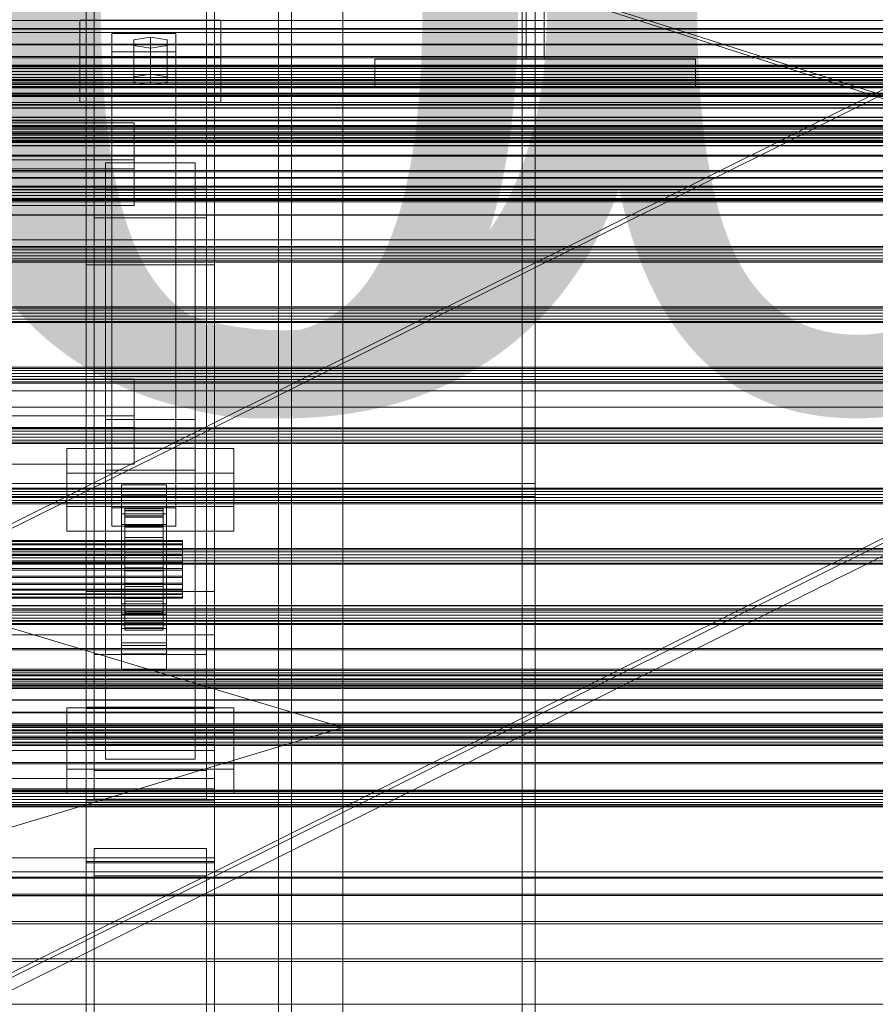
# Model space of a CAD drawing. Header units: millimetres. Extents: x -4395 to 65662, y -65530 to 6847.
# Tile 216 of 256: x 389 to 656, y -35386 to -35079. Entities that reach past the tile are written whole.
import ezdxf

# ---------------------------------------------------------------- set-up
doc = ezdxf.new("R2010")
doc.units = ezdxf.units.MM
for name, color, linetype, lineweight in [('COTAS_O', 1, 'Continuous', 0), ('frontal_BANDEJA_TOLVA_RECEPCION_C03', 7, 'Continuous', 0), ('frontal_briquetadora', 7, 'Continuous', 0), ('frontal_C01', 7, 'Continuous', 0), ('frontal_C02', 7, 'Continuous', 0), ('frontal_C03', 7, 'Continuous', 0), ('frontal_mezcladora', 7, 'Continuous', 0), ('frontal_secador', 7, 'Continuous', 0)]:
    doc.layers.add(name, color=color, linetype=linetype, lineweight=lineweight)
doc.dimstyles.new('R19_100', dxfattribs={"dimtxt": 250, "dimasz": 150, "dimexe": 150, "dimexo": 80, "dimgap": 100, "dimtad": 1, "dimtih": 1, "dimtoh": 1, "dimdsep": 46, "dimcen": 0.09, "dimadec": 0, "dimazin": 0, "dimtfac": 1, "dimtdec": 4, "dimtofl": 0, "dimtmove": 0, "dimatfit": 3, "dimfxl": 1, "dimtolj": 1, "dimtzin": 0, "dimarcsym": 0})

# ---------------------------------------------------------------- blocks, each defined once
blk = doc.blocks.new('DIM_R33_49')
at = {"layer": 'COTAS_O'}
for p, q in [((-1480, -35300), (-1330, -35255)), ((490, -35300), (340, -35255)), ((-1480, -36000), (-1480, -35300)), ((-1480, -35300), (490, -35300)), ((-1480, -35300), (-1330, -35345)), ((490, -35300), (340, -35345)), ((490, -36000), (490, -35300))]:
    blk.add_line(p, q, dxfattribs=at)
blk.add_text('1970 O', height=250, dxfattribs=at).set_placement((-495, -35200))
blk = doc.blocks.new('DIM_R33_51')
at = {"layer": 'COTAS_O'}
for p, q in [((-1400, -35300), (-1250, -35255)), ((1400, -35300), (1250, -35255)), ((-1400, -36000), (-1400, -35300)), ((-1400, -35300), (1400, -35300)), ((-1400, -35300), (-1250, -35345)), ((1400, -35300), (1250, -35345)), ((1400, -36000), (1400, -35300))]:
    blk.add_line(p, q, dxfattribs=at)
blk.add_text('2800 O', height=250, dxfattribs=at).set_placement((0, -35200))

msp = doc.modelspace()

# ---------------------------------------------------------------- linework, layer by layer
at = {"layer": 'frontal_BANDEJA_TOLVA_RECEPCION_C03'}
for p, q in [((1270, -35299.469), (370, -35011.469)), ((373, -35011.469), (1273, -35299.469))]:
    msp.add_line(p, q, dxfattribs=at)
at = {"layer": 'frontal_briquetadora'}
for q in [(490, -34940), (490, -34950)]:
    msp.add_line((490, -35980), q, dxfattribs=at)
at = {"layer": 'frontal_C01'}
for p, q in [((470, -35988), (470, -34522.24)), ((474, -35988), (474, -34522.24)), ((546, -34522.24), (546, -35988)), ((550, -35988), (550, -34522.24)), ((410, -35257.491), (410, -34918.787)), ((450, -34918.787), (450, -35257.491)), ((410, -35305.458), (410, -34966.754)), ((450, -35305.458), (450, -34966.754)), ((410, -35322.784), (410, -34984.079)), ((450, -34984.079), (450, -35322.784)), ((412.5, -35277.241), (412.5, -34999.032)), ((447.5, -34999.032), (447.5, -35277.241)), ((412.5, -35285.709), (412.5, -35007.5)), ((447.5, -35285.709), (447.5, -35007.5)), ((410, -35361.158), (410, -35022.453)), ((450, -35361.158), (450, -35022.453)), ((408, -35093.413), (408, -35079.3)), ((408, -35079.3), (452, -35079.3)), ((408, -35090.812), (408, -35079.3)), ((452, -35079.3), (452, -35093.413)), ((452, -35079.3), (452, -35090.812)), ((418, -35089.179), (418, -35083.534)), ((418, -35083.534), (438, -35083.534)), ((418, -35231.495), (418, -35083.534)), ((438, -35083.534), (438, -35089.179)), ((438, -35083.534), (438, -35231.495)), ((430, -35084.663), (424.804, -35085.51)), ((424.804, -35085.51), (424.804, -35087.203)), ((424.804, -35097.022), (424.804, -35085.51)), ((435.196, -35085.51), (430, -35084.663)), ((430, -35096.175), (430, -35084.663)), ((435.196, -35087.203), (435.196, -35085.51)), ((435.196, -35097.022), (435.196, -35085.51)), ((438, -35089.179), (418, -35089.179)), ((418, -35089.179), (418, -35237.141)), ((424.804, -35087.203), (430, -35088.05)), ((424.804, -35098.715), (424.804, -35087.203)), ((430, -35088.05), (435.196, -35087.203)), ((430, -35088.05), (430, -35099.562)), ((435.196, -35098.715), (435.196, -35087.203)), ((438, -35237.141), (438, -35089.179)), ((452, -35090.812), (408, -35090.812)), ((408, -35090.812), (408, -35104.925)), ((452, -35104.925), (452, -35090.812)), ((452, -35093.413), (408, -35093.413)), ((408, -35093.413), (408, -35104.925)), ((452, -35104.925), (452, -35093.413)), ((424.804, -35097.022), (430, -35096.175)), ((424.804, -35098.715), (424.804, -35097.022)), ((430, -35099.562), (424.804, -35098.715)), ((430, -35096.175), (435.196, -35097.022)), ((435.196, -35098.715), (430, -35099.562)), ((435.196, -35097.022), (435.196, -35098.715)), ((408, -35104.925), (452, -35104.925)), ((-425, -35111.348), (425, -35111.348)), ((425, -35111.348), (425, -35125.687)), ((425, -35111.348), (425, -35122.86)), ((425, -35122.86), (-425, -35122.86)), ((425, -35137.199), (425, -35122.86)), ((425, -35125.687), (-425, -35125.687)), ((416, -35132.345), (416, -35123.877)), ((416, -35123.877), (444, -35123.877)), ((416, -35219.706), (416, -35123.877)), ((425, -35137.199), (425, -35125.687)), ((444, -35123.877), (444, -35132.345)), ((444, -35123.877), (444, -35219.706)), ((444, -35132.345), (416, -35132.345)), ((416, -35132.345), (416, -35228.173)), ((444, -35228.173), (444, -35132.345)), ((-425, -35137.199), (425, -35137.199)), ((-550, -35147.875), (550, -35147.875)), ((550, -35147.875), (550, -35227.875)), ((550, -35147.875), (550, -35151.875)), ((550, -35151.875), (-550, -35151.875)), ((550, -35223.875), (550, -35151.875)), ((404, -35231.053), (404, -35212.989)), ((404, -35212.989), (456, -35212.989)), ((404, -35220.664), (404, -35212.989)), ((456, -35212.989), (456, -35231.053)), ((456, -35212.989), (456, -35220.664)), ((456, -35220.664), (404, -35220.664)), ((404, -35220.664), (404, -35238.728)), ((444, -35219.706), (416, -35219.706)), ((416, -35219.706), (416, -35228.173)), ((444, -35228.173), (444, -35219.706)), ((456, -35238.728), (456, -35220.664)), ((-550, -35223.875), (550, -35223.875)), ((421, -35227.658), (421, -35224.271)), ((421, -35224.271), (435, -35224.271)), ((421, -35264.563), (421, -35224.271)), ((435, -35224.271), (435, -35227.658)), ((435, -35224.271), (435, -35264.563)), ((550, -35227.875), (550, -35223.875)), ((-550, -35227.875), (550, -35227.875)), ((435, -35227.658), (421, -35227.658)), ((421, -35227.658), (421, -35267.95)), ((435, -35267.95), (435, -35227.658)), ((470, -35988), (470, -35227.875)), ((470, -35227.875), (474, -35227.875)), ((550, -35227.875), (470, -35227.875)), ((474, -35988), (474, -35227.875)), ((474, -35227.875), (546, -35227.875)), ((546, -35227.875), (546, -35988)), ((550, -35227.875), (546, -35227.875)), ((550, -35988), (550, -35227.875)), ((456, -35231.053), (404, -35231.053)), ((404, -35231.053), (404, -35238.728)), ((416, -35228.173), (444, -35228.173)), ((456, -35238.728), (456, -35231.053)), ((438, -35231.495), (418, -35231.495)), ((418, -35231.495), (418, -35237.141)), ((421, -35236.69), (421, -35233.303)), ((421, -35233.303), (435, -35233.303)), ((421, -35273.595), (421, -35233.303)), ((422, -35241.629), (422, -35231.632)), ((422, -35231.632), (422, -35232.16)), ((422, -35231.632), (434, -35231.632)), ((422, -35232.399), (422, -35231.632)), ((422, -35241.879), (422, -35232.16)), ((422, -35232.16), (422, -35233.946)), ((422, -35232.16), (434, -35232.16)), ((422, -35241.993), (422, -35232.399)), ((422, -35232.399), (434, -35232.399)), ((422, -35234.408), (422, -35232.399)), ((422, -35242.725), (422, -35233.946)), ((422, -35233.946), (422, -35236.869)), ((422, -35233.946), (434, -35233.946)), ((434, -35232.16), (434, -35231.632)), ((434, -35231.632), (434, -35241.629)), ((434, -35231.632), (434, -35232.399)), ((434, -35233.946), (434, -35232.16)), ((434, -35232.16), (434, -35241.879)), ((434, -35232.399), (434, -35241.993)), ((434, -35232.399), (434, -35234.408)), ((434, -35236.869), (434, -35233.946)), ((434, -35233.946), (434, -35242.725)), ((435, -35233.303), (435, -35236.69)), ((435, -35233.303), (435, -35273.595)), ((438, -35237.141), (438, -35231.495)), ((418, -35237.141), (438, -35237.141)), ((435, -35236.69), (421, -35236.69)), ((421, -35236.69), (421, -35276.982)), ((422, -35242.944), (422, -35234.408)), ((422, -35234.408), (434, -35234.408)), ((422, -35237.523), (422, -35234.408)), ((422, -35244.11), (422, -35236.869)), ((422, -35236.869), (422, -35240.729)), ((422, -35236.869), (434, -35236.869)), ((434, -35234.408), (434, -35242.944)), ((434, -35234.408), (434, -35237.523)), ((434, -35240.729), (434, -35236.869)), ((434, -35236.869), (434, -35244.11)), ((435, -35276.982), (435, -35236.69)), ((404, -35238.728), (456, -35238.728)), ((422, -35244.42), (422, -35237.523)), ((422, -35237.523), (434, -35237.523)), ((422, -35241.53), (422, -35237.523)), ((434, -35237.523), (434, -35244.42)), ((434, -35237.523), (434, -35241.53)), ((-440, -35241.629), (440, -35241.629)), ((-440, -35241.879), (440, -35241.879)), ((-440, -35241.993), (440, -35241.993)), ((-440, -35242.725), (440, -35242.725)), ((-440, -35242.944), (440, -35242.944)), ((422, -35245.938), (422, -35240.729)), ((422, -35240.729), (422, -35245.264)), ((422, -35240.729), (434, -35240.729)), ((422, -35246.318), (422, -35241.53)), ((422, -35241.53), (434, -35241.53)), ((422, -35246.157), (422, -35241.53)), ((422, -35241.879), (422, -35241.629)), ((434, -35241.629), (422, -35241.629)), ((422, -35241.629), (422, -35241.993)), ((422, -35242.725), (422, -35241.879)), ((434, -35241.879), (422, -35241.879)), ((434, -35241.993), (422, -35241.993)), ((422, -35241.993), (422, -35242.944)), ((422, -35244.11), (422, -35242.725)), ((434, -35242.725), (422, -35242.725)), ((434, -35242.944), (422, -35242.944)), ((422, -35242.944), (422, -35244.42)), ((434, -35245.264), (434, -35240.729)), ((434, -35240.729), (434, -35245.938)), ((434, -35241.53), (434, -35246.318)), ((434, -35241.53), (434, -35246.157)), ((434, -35241.629), (434, -35241.879)), ((434, -35241.993), (434, -35241.629)), ((434, -35241.879), (434, -35242.725)), ((434, -35242.944), (434, -35241.993)), ((434, -35242.725), (434, -35244.11)), ((434, -35244.42), (434, -35242.944)), ((440, -35241.879), (440, -35241.629)), ((440, -35241.629), (440, -35241.993)), ((440, -35242.725), (440, -35241.879)), ((440, -35241.993), (440, -35242.944)), ((440, -35244.11), (440, -35242.725)), ((440, -35242.944), (440, -35244.42)), ((-440, -35244.11), (440, -35244.11)), ((-440, -35244.42), (440, -35244.42)), ((-440, -35245.938), (440, -35245.938)), ((-440, -35246.318), (440, -35246.318)), ((422, -35245.938), (422, -35244.11)), ((434, -35244.11), (422, -35244.11)), ((434, -35244.42), (422, -35244.42)), ((422, -35244.42), (422, -35246.318)), ((422, -35245.264), (422, -35248.086)), ((434, -35245.264), (422, -35245.264)), ((422, -35245.264), (422, -35250.164)), ((422, -35248.086), (422, -35245.938)), ((434, -35245.938), (422, -35245.938)), ((422, -35248.51), (422, -35246.157)), ((422, -35246.157), (434, -35246.157)), ((422, -35251.089), (422, -35246.157)), ((434, -35246.318), (422, -35246.318)), ((422, -35246.318), (422, -35248.51)), ((434, -35244.11), (434, -35245.938)), ((434, -35246.318), (434, -35244.42)), ((434, -35248.086), (434, -35245.264)), ((434, -35250.164), (434, -35245.264)), ((434, -35245.938), (434, -35248.086)), ((434, -35246.157), (434, -35248.51)), ((434, -35246.157), (434, -35251.089)), ((434, -35248.51), (434, -35246.318)), ((440, -35245.938), (440, -35244.11)), ((440, -35244.42), (440, -35246.318)), ((440, -35248.086), (440, -35245.938)), ((440, -35246.318), (440, -35248.51)), ((440, -35248.086), (-440, -35248.086)), ((-440, -35248.51), (440, -35248.51)), ((422, -35248.086), (434, -35248.086)), ((422, -35250.408), (422, -35248.086)), ((434, -35248.51), (422, -35248.51)), ((422, -35248.51), (422, -35250.846)), ((434, -35248.086), (434, -35250.408)), ((434, -35250.846), (434, -35248.51)), ((440, -35250.408), (440, -35248.086)), ((440, -35248.51), (440, -35250.846)), ((-440, -35250.408), (440, -35250.408)), ((-440, -35250.846), (440, -35250.846)), ((422, -35250.408), (422, -35250.164)), ((422, -35250.164), (422, -35255.096)), ((422, -35250.164), (434, -35250.164)), ((422, -35252.744), (422, -35250.408)), ((434, -35250.408), (422, -35250.408)), ((422, -35250.846), (422, -35251.089)), ((434, -35250.846), (422, -35250.846)), ((422, -35250.846), (422, -35253.167)), ((422, -35251.089), (434, -35251.089)), ((422, -35255.99), (422, -35251.089)), ((434, -35255.096), (434, -35250.164)), ((434, -35250.164), (434, -35250.408)), ((434, -35250.408), (434, -35252.744)), ((434, -35251.089), (434, -35250.846)), ((434, -35253.167), (434, -35250.846)), ((434, -35251.089), (434, -35255.99)), ((440, -35252.744), (440, -35250.408)), ((440, -35250.846), (440, -35253.167)), ((-440, -35252.744), (440, -35252.744)), ((-440, -35253.167), (440, -35253.167)), ((-440, -35254.936), (440, -35254.936)), ((-440, -35255.315), (440, -35255.315)), ((422, -35254.936), (422, -35252.744)), ((422, -35252.744), (422, -35255.096)), ((434, -35252.744), (422, -35252.744)), ((422, -35253.167), (422, -35255.99)), ((434, -35253.167), (422, -35253.167)), ((422, -35253.167), (422, -35255.315)), ((422, -35256.834), (422, -35254.936)), ((422, -35254.936), (422, -35259.723)), ((434, -35254.936), (422, -35254.936)), ((422, -35255.096), (422, -35259.723)), ((422, -35255.096), (434, -35255.096)), ((422, -35255.315), (422, -35260.524)), ((434, -35255.315), (422, -35255.315)), ((422, -35255.315), (422, -35257.144)), ((434, -35255.096), (434, -35252.744)), ((434, -35252.744), (434, -35254.936)), ((434, -35255.99), (434, -35253.167)), ((434, -35255.315), (434, -35253.167)), ((434, -35259.723), (434, -35254.936)), ((434, -35254.936), (434, -35256.834)), ((434, -35259.723), (434, -35255.096)), ((434, -35260.524), (434, -35255.315)), ((434, -35257.144), (434, -35255.315)), ((440, -35254.936), (440, -35252.744)), ((440, -35253.167), (440, -35255.315)), ((440, -35256.834), (440, -35254.936)), ((440, -35255.315), (440, -35257.144)), ((-440, -35256.834), (440, -35256.834)), ((-440, -35257.144), (440, -35257.144)), ((-440, -35258.309), (440, -35258.309)), ((-440, -35258.528), (440, -35258.528)), ((450, -35257.491), (410, -35257.491)), ((410, -35257.491), (410, -35305.458)), ((410, -35596.196), (410, -35257.491)), ((422, -35255.99), (434, -35255.99)), ((422, -35260.524), (422, -35255.99)), ((422, -35258.309), (422, -35256.834)), ((422, -35256.834), (422, -35263.731)), ((434, -35256.834), (422, -35256.834)), ((422, -35257.144), (422, -35264.385)), ((434, -35257.144), (422, -35257.144)), ((422, -35257.144), (422, -35258.528)), ((422, -35259.261), (422, -35258.309)), ((422, -35258.309), (422, -35266.845)), ((434, -35258.309), (422, -35258.309)), ((422, -35258.528), (422, -35267.308)), ((434, -35258.528), (422, -35258.528)), ((422, -35258.528), (422, -35259.374)), ((434, -35255.99), (434, -35260.524)), ((434, -35263.731), (434, -35256.834)), ((434, -35256.834), (434, -35258.309)), ((434, -35264.385), (434, -35257.144)), ((434, -35258.528), (434, -35257.144)), ((434, -35266.845), (434, -35258.309)), ((434, -35258.309), (434, -35259.261)), ((434, -35267.308), (434, -35258.528)), ((434, -35259.374), (434, -35258.528)), ((440, -35258.309), (440, -35256.834)), ((440, -35257.144), (440, -35258.528)), ((440, -35259.261), (440, -35258.309)), ((440, -35258.528), (440, -35259.374)), ((450, -35305.458), (450, -35257.491)), ((450, -35257.491), (450, -35596.196)), ((-440, -35259.261), (440, -35259.261)), ((-440, -35259.374), (440, -35259.374)), ((-440, -35259.624), (440, -35259.624)), ((421, -35274.387), (421, -35261.403)), ((421, -35261.403), (435, -35261.403)), ((421, -35269.078), (421, -35261.403)), ((422, -35259.624), (422, -35259.261)), ((422, -35259.261), (422, -35268.854)), ((434, -35259.261), (422, -35259.261)), ((422, -35259.374), (422, -35269.094)), ((434, -35259.374), (422, -35259.374)), ((422, -35259.374), (422, -35259.624)), ((422, -35259.624), (422, -35269.621)), ((434, -35259.624), (422, -35259.624)), ((422, -35259.723), (422, -35263.731)), ((422, -35259.723), (434, -35259.723)), ((422, -35260.524), (434, -35260.524)), ((422, -35264.385), (422, -35260.524)), ((434, -35268.854), (434, -35259.261)), ((434, -35259.261), (434, -35259.624)), ((434, -35269.094), (434, -35259.374)), ((434, -35259.624), (434, -35259.374)), ((434, -35269.621), (434, -35259.624)), ((434, -35263.731), (434, -35259.723)), ((434, -35260.524), (434, -35264.385)), ((435, -35261.403), (435, -35274.387)), ((435, -35261.403), (435, -35269.078)), ((440, -35259.624), (440, -35259.261)), ((440, -35259.374), (440, -35259.624)), ((435, -35264.563), (421, -35264.563)), ((421, -35264.563), (421, -35267.95)), ((422, -35263.731), (422, -35266.845)), ((422, -35263.731), (434, -35263.731)), ((422, -35264.385), (434, -35264.385)), ((422, -35267.308), (422, -35264.385)), ((434, -35266.845), (434, -35263.731)), ((434, -35264.385), (434, -35267.308)), ((435, -35267.95), (435, -35264.563)), ((421, -35267.95), (435, -35267.95)), ((422, -35266.845), (422, -35268.854)), ((422, -35266.845), (434, -35266.845)), ((422, -35267.308), (434, -35267.308)), ((422, -35269.094), (422, -35267.308)), ((434, -35268.854), (434, -35266.845)), ((434, -35267.308), (434, -35269.094)), ((-450, -35271.033), (450, -35271.033)), ((435, -35269.078), (421, -35269.078)), ((421, -35269.078), (421, -35282.061)), ((422, -35268.854), (422, -35269.621)), ((422, -35268.854), (434, -35268.854)), ((422, -35269.094), (434, -35269.094)), ((422, -35269.621), (422, -35269.094)), ((422, -35269.621), (434, -35269.621)), ((434, -35269.621), (434, -35268.854)), ((434, -35269.094), (434, -35269.621)), ((435, -35282.061), (435, -35269.078)), ((450, -35271.033), (450, -35282.323)), ((450, -35271.033), (450, -35304.61)), ((435, -35273.595), (421, -35273.595)), ((421, -35273.595), (421, -35276.982)), ((435, -35276.982), (435, -35273.595)), ((447.5, -35277.241), (412.5, -35277.241)), ((412.5, -35277.241), (412.5, -35285.709)), ((435, -35274.387), (421, -35274.387)), ((421, -35274.387), (421, -35282.061)), ((421, -35276.982), (435, -35276.982)), ((435, -35282.061), (435, -35274.387)), ((447.5, -35285.709), (447.5, -35277.241)), ((450, -35282.323), (-450, -35282.323)), ((421, -35282.061), (435, -35282.061)), ((450, -35315.9), (450, -35282.323)), ((412.5, -35285.709), (447.5, -35285.709)), ((450, -35304.61), (-450, -35304.61)), ((450, -35315.9), (450, -35304.61)), ((410, -35305.458), (450, -35305.458)), ((410, -35644.163), (410, -35305.458)), ((450, -35644.163), (450, -35305.458)), ((-450, -35315.9), (450, -35315.9)), ((450, -35322.784), (410, -35322.784)), ((410, -35322.784), (410, -35361.158)), ((410, -35661.489), (410, -35322.784)), ((450, -35361.158), (450, -35322.784)), ((450, -35322.784), (450, -35661.489)), ((412.5, -35346.205), (412.5, -35337.737)), ((412.5, -35337.737), (447.5, -35337.737)), ((412.5, -35615.946), (412.5, -35337.737)), ((447.5, -35337.737), (447.5, -35346.205)), ((447.5, -35337.737), (447.5, -35615.946)), ((447.5, -35346.205), (412.5, -35346.205)), ((412.5, -35624.413), (412.5, -35346.205)), ((447.5, -35624.413), (447.5, -35346.205)), ((410, -35361.158), (450, -35361.158)), ((410, -35699.862), (410, -35361.158)), ((450, -35699.862), (450, -35361.158))]:
    msp.add_line(p, q, dxfattribs=at)
at = {"layer": 'frontal_C02'}
for p, q in [((470, -35988), (470, -34033.402)), ((474, -35988), (474, -34033.402)), ((546, -34033.402), (546, -35988)), ((550, -35988), (550, -34033.402)), ((410, -35117.436), (410, -34759.774)), ((450, -34759.774), (450, -35117.436)), ((410, -35155.618), (410, -34797.956)), ((450, -35155.618), (450, -34797.956)), ((470, -35988), (470, -34838.141)), ((474, -35988), (474, -34838.141)), ((546, -34838.141), (546, -35988)), ((550, -35988), (550, -34838.141)), ((410, -35294.027), (410, -34936.365)), ((450, -34936.365), (450, -35294.027)), ((410, -35341.755), (410, -34984.093)), ((450, -35341.755), (450, -34984.093)), ((450, -35117.436), (410, -35117.436)), ((410, -35117.436), (410, -35155.618)), ((410, -35475.098), (410, -35117.436)), ((450, -35155.618), (450, -35117.436)), ((450, -35117.436), (450, -35475.098)), ((412.5, -35140.997), (412.5, -35132.056)), ((412.5, -35132.056), (447.5, -35132.056)), ((412.5, -35313.42), (412.5, -35132.056)), ((447.5, -35132.056), (447.5, -35140.997)), ((447.5, -35132.056), (447.5, -35313.42)), ((447.5, -35140.997), (412.5, -35140.997)), ((412.5, -35322.362), (412.5, -35140.997)), ((447.5, -35322.362), (447.5, -35140.997)), ((410, -35155.618), (450, -35155.618)), ((410, -35513.28), (410, -35155.618)), ((450, -35513.28), (450, -35155.618)), ((-425, -35191.263), (425, -35191.263)), ((425, -35191.263), (425, -35206.404)), ((425, -35191.263), (425, -35202.717)), ((425, -35202.717), (-425, -35202.717)), ((425, -35217.858), (425, -35202.717)), ((425, -35206.404), (-425, -35206.404)), ((416, -35212.849), (416, -35203.908)), ((416, -35203.908), (444, -35203.908)), ((416, -35300.854), (416, -35203.908)), ((425, -35217.858), (425, -35206.404)), ((444, -35203.908), (444, -35212.849)), ((444, -35203.908), (444, -35300.854)), ((444, -35212.849), (416, -35212.849)), ((416, -35212.849), (416, -35309.796)), ((444, -35309.796), (444, -35212.849)), ((-425, -35217.858), (425, -35217.858)), ((404, -35312.954), (404, -35293.878)), ((404, -35293.878), (456, -35293.878)), ((404, -35301.515), (404, -35293.878)), ((450, -35293.654), (410, -35293.654)), ((410, -35293.654), (410, -35342.128)), ((410, -35588.316), (410, -35293.654)), ((410, -35341.755), (410, -35294.027)), ((410, -35294.027), (450, -35294.027)), ((450, -35342.128), (450, -35293.654)), ((450, -35293.654), (450, -35588.316)), ((450, -35294.027), (450, -35341.755)), ((456, -35293.878), (456, -35312.954)), ((456, -35293.878), (456, -35301.515)), ((456, -35301.515), (404, -35301.515)), ((404, -35301.515), (404, -35320.59)), ((444, -35300.854), (416, -35300.854)), ((416, -35300.854), (416, -35309.796)), ((444, -35309.796), (444, -35300.854)), ((456, -35320.59), (456, -35301.515)), ((-450, -35307.157), (450, -35307.157)), ((450, -35307.157), (450, -35319.079)), ((450, -35307.157), (450, -35340.567)), ((416, -35309.796), (444, -35309.796)), ((456, -35312.954), (404, -35312.954)), ((404, -35312.954), (404, -35320.59)), ((447.5, -35313.42), (412.5, -35313.42)), ((412.5, -35313.42), (412.5, -35322.362)), ((447.5, -35322.362), (447.5, -35313.42)), ((456, -35320.59), (456, -35312.954)), ((450, -35319.079), (-450, -35319.079)), ((450, -35352.489), (450, -35319.079)), ((404, -35320.59), (456, -35320.59)), ((412.5, -35322.362), (447.5, -35322.362)), ((450, -35340.567), (-450, -35340.567)), ((450, -35341.755), (410, -35341.755)), ((450, -35352.489), (450, -35340.567)), ((410, -35342.128), (450, -35342.128)), ((410, -35636.79), (410, -35342.128)), ((450, -35636.79), (450, -35342.128)), ((-450, -35352.489), (450, -35352.489))]:
    msp.add_line(p, q, dxfattribs=at)
at = {"layer": 'frontal_C03'}
for p, q in [((1270, -35079.472), (-1230, -35079.472)), ((1270, -35081.957), (-1230, -35081.957)), ((1270, -35082.199), (-1230, -35082.199)), ((1270, -35083.141), (-1230, -35083.141)), ((1270, -35083.208), (-1230, -35083.208)), ((1270, -35086.813), (-1230, -35086.813)), ((1270, -35087.002), (-1230, -35087.002)), ((1270, -35090.725), (-1230, -35090.725)), ((1270, -35091.088), (-1230, -35091.088)), ((1270, -35093.403), (-1230, -35093.403)), ((1270, -35093.663), (-1230, -35093.663)), ((1270, -35093.789), (-1230, -35093.789)), ((1270, -35093.946), (-1230, -35093.946)), ((1270, -35094.455), (-1230, -35094.455)), ((-1230, -35095.387), (1270, -35095.387)), ((1516, -35097.873), (-1476, -35097.873)), ((1516, -35097.899), (-1476, -35097.899)), ((1516, -35098.863), (-1476, -35098.863)), ((1516, -35098.89), (-1476, -35098.89)), ((1270, -35096.329), (-1230, -35096.329)), ((1270, -35097.261), (-1230, -35097.261)), ((1270, -35097.927), (-1230, -35097.927)), ((1270, -35098.313), (-1230, -35098.313)), ((1516, -35099.341), (-1476, -35099.341)), ((1516, -35099.417), (-1476, -35099.417)), ((1516, -35100.332), (-1476, -35100.332)), ((1516, -35100.408), (-1476, -35100.408)), ((1516, -35102.081), (-1476, -35102.081)), ((1516, -35102.195), (-1476, -35102.195)), ((1516, -35103.072), (-1476, -35103.072)), ((1516, -35103.185), (-1476, -35103.185)), ((1270, -35102.228), (-1230, -35102.228)), ((1270, -35102.65), (-1230, -35102.65)), ((-1230, -35102.655), (1270, -35102.655)), ((-1230, -35102.983), (1270, -35102.983)), ((1516, -35105.676), (-1476, -35105.676)), ((-1476, -35105.809), (1516, -35105.809)), ((1516, -35106.667), (-1476, -35106.667)), ((-1476, -35106.8), (1516, -35106.8)), ((1516, -35109.578), (-1476, -35109.578)), ((1516, -35109.711), (-1476, -35109.711)), ((1516, -35110.568), (-1476, -35110.568)), ((1516, -35110.702), (-1476, -35110.702)), ((1516, -35113.193), (-1476, -35113.193)), ((1516, -35113.306), (-1476, -35113.306)), ((1516, -35114.183), (-1476, -35114.183)), ((1516, -35114.296), (-1476, -35114.296)), ((1270, -35112.244), (-1230, -35112.244)), ((1270, -35112.404), (-1230, -35112.404)), ((1270, -35112.63), (-1230, -35112.63)), ((1270, -35112.738), (-1230, -35112.738)), ((1270, -35113.296), (-1230, -35113.296)), ((-1230, -35114.228), (1270, -35114.228)), ((1516, -35115.97), (-1476, -35115.97)), ((1516, -35116.046), (-1476, -35116.046)), ((1516, -35116.961), (-1476, -35116.961)), ((1516, -35117.037), (-1476, -35117.037)), ((1516, -35117.488), (-1476, -35117.488)), ((1516, -35117.514), (-1476, -35117.514)), ((1270, -35114.713), (-1230, -35114.713)), ((1270, -35115.141), (-1230, -35115.141)), ((1270, -35115.17), (-1230, -35115.17)), ((1270, -35116.102), (-1230, -35116.102)), ((1270, -35116.768), (-1230, -35116.768)), ((1270, -35117.154), (-1230, -35117.154)), ((1516, -35118.479), (-1476, -35118.479)), ((1516, -35118.505), (-1476, -35118.505)), ((1270, -35121.441), (-1230, -35121.441)), ((1270, -35121.724), (-1230, -35121.724)), ((1270, -35126.281), (-1230, -35126.281)), ((1270, -35126.643), (-1230, -35126.643)), ((1270, -35128.385), (-1230, -35128.385)), ((1270, -35128.574), (-1230, -35128.574)), ((1270, -35131.085), (-1230, -35131.085)), ((1270, -35131.471), (-1230, -35131.471)), ((1270, -35132.137), (-1230, -35132.137)), ((1270, -35132.179), (-1230, -35132.179)), ((1270, -35132.246), (-1230, -35132.246)), ((-1230, -35133.069), (1270, -35133.069)), ((1270, -35134.011), (-1230, -35134.011)), ((1270, -35134.943), (-1230, -35134.943)), ((1270, -35135.17), (-1230, -35135.17)), ((1270, -35135.412), (-1230, -35135.412)), ((1270, -35135.609), (-1230, -35135.609)), ((1270, -35135.995), (-1230, -35135.995)), ((1270, -35140.026), (-1230, -35140.026)), ((1270, -35140.111), (-1230, -35140.111)), ((1270, -35149.926), (-1230, -35149.926)), ((1270, -35150.312), (-1230, -35150.312)), ((1270, -35150.978), (-1230, -35150.978)), ((-1230, -35151.91), (1270, -35151.91)), ((1270, -35152.852), (-1230, -35152.852)), ((1270, -35153.784), (-1230, -35153.784)), ((1270, -35154.45), (-1230, -35154.45)), ((1270, -35154.836), (-1230, -35154.836)), ((1270, -35168.767), (-1230, -35168.767)), ((1270, -35169.153), (-1230, -35169.153)), ((1270, -35169.819), (-1230, -35169.819)), ((-1230, -35170.751), (1270, -35170.751)), ((1270, -35171.693), (-1230, -35171.693)), ((1270, -35172.625), (-1230, -35172.625)), ((1270, -35173.291), (-1230, -35173.291)), ((1270, -35173.677), (-1230, -35173.677)), ((1270, -35187.608), (-1230, -35187.608)), ((1270, -35187.994), (-1230, -35187.994)), ((1270, -35188.66), (-1230, -35188.66)), ((-1230, -35189.592), (1270, -35189.592)), ((1270, -35190.534), (-1230, -35190.534)), ((1270, -35191.466), (-1230, -35191.466)), ((1270, -35192.132), (-1230, -35192.132)), ((1270, -35192.518), (-1230, -35192.518)), ((1270, -35206.449), (-1230, -35206.449)), ((1270, -35206.835), (-1230, -35206.835)), ((1270, -35207.501), (-1230, -35207.501)), ((-1230, -35208.433), (1270, -35208.433)), ((1270, -35209.375), (-1230, -35209.375)), ((1270, -35210.307), (-1230, -35210.307)), ((1270, -35210.973), (-1230, -35210.973)), ((1270, -35211.359), (-1230, -35211.359)), ((1270, -35225.29), (-1230, -35225.29)), ((1270, -35225.676), (-1230, -35225.676)), ((1270, -35226.342), (-1230, -35226.342)), ((-1230, -35227.274), (1270, -35227.274)), ((1270, -35228.216), (-1230, -35228.216)), ((1270, -35229.148), (-1230, -35229.148)), ((1270, -35229.814), (-1230, -35229.814)), ((1270, -35230.2), (-1230, -35230.2)), ((1270, -35244.131), (-1230, -35244.131)), ((1270, -35244.517), (-1230, -35244.517)), ((1270, -35245.183), (-1230, -35245.183)), ((-1230, -35246.115), (1270, -35246.115)), ((1270, -35247.057), (-1230, -35247.057)), ((1270, -35247.989), (-1230, -35247.989)), ((1270, -35248.655), (-1230, -35248.655)), ((1270, -35249.041), (-1230, -35249.041)), ((1270, -35261.899), (-1230, -35261.899)), ((1270, -35261.984), (-1230, -35261.984)), ((1270, -35262.972), (-1230, -35262.972)), ((1270, -35263.358), (-1230, -35263.358)), ((1270, -35264.024), (-1230, -35264.024)), ((-1230, -35264.956), (1270, -35264.956)), ((1270, -35265.898), (-1230, -35265.898)), ((1270, -35266.599), (-1230, -35266.599)), ((1270, -35266.83), (-1230, -35266.83)), ((1270, -35266.841), (-1230, -35266.841)), ((1270, -35267.496), (-1230, -35267.496)), ((1270, -35267.882), (-1230, -35267.882)), ((1270, -35275.367), (-1230, -35275.367)), ((1270, -35275.729), (-1230, -35275.729)), ((1270, -35281.813), (-1230, -35281.813)), ((1270, -35282.199), (-1230, -35282.199)), ((1270, -35282.865), (-1230, -35282.865)), ((1516, -35283.505), (-1476, -35283.505)), ((1516, -35283.532), (-1476, -35283.532)), ((1516, -35284.974), (-1476, -35284.974)), ((1516, -35285.049), (-1476, -35285.049)), ((-1230, -35283.797), (1270, -35283.797)), ((1270, -35284.739), (-1230, -35284.739)), ((1270, -35285.671), (-1230, -35285.671)), ((1270, -35286.337), (-1230, -35286.337)), ((1516, -35287.714), (-1476, -35287.714)), ((1516, -35287.827), (-1476, -35287.827)), ((1270, -35286.723), (-1230, -35286.723)), ((1270, -35286.87), (-1230, -35286.87)), ((-1230, -35287.297), (1270, -35287.297)), ((1516, -35291.308), (-1476, -35291.308)), ((-1476, -35291.442), (1516, -35291.442)), ((1516, -35295.21), (-1476, -35295.21)), ((1516, -35295.344), (-1476, -35295.344)), ((1516, -35298.825), (-1476, -35298.825)), ((1516, -35298.938), (-1476, -35298.938)), ((1516, -35301.603), (-1476, -35301.603)), ((1516, -35301.678), (-1476, -35301.678)), ((1270, -35299.355), (-1230, -35299.355)), ((1270, -35299.782), (-1230, -35299.782)), ((1270, -35300.654), (-1230, -35300.654)), ((1270, -35301.04), (-1230, -35301.04)), ((1270, -35301.706), (-1230, -35301.706)), ((1516, -35303.12), (-1476, -35303.12)), ((1516, -35303.147), (-1476, -35303.147)), ((-1230, -35302.638), (1270, -35302.638)), ((1270, -35303.58), (-1230, -35303.58)), ((1270, -35304.512), (-1230, -35304.512)), ((1270, -35305.178), (-1230, -35305.178)), ((1270, -35305.564), (-1230, -35305.564)), ((1270, -35310.923), (-1230, -35310.923)), ((1270, -35311.285), (-1230, -35311.285)), ((1270, -35319.495), (-1230, -35319.495)), ((1270, -35319.811), (-1230, -35319.811)), ((1270, -35319.881), (-1230, -35319.881)), ((1270, -35320.053), (-1230, -35320.053)), ((1270, -35320.547), (-1230, -35320.547)), ((-1230, -35321.479), (1270, -35321.479)), ((1270, -35322.421), (-1230, -35322.421)), ((1270, -35323.353), (-1230, -35323.353)), ((1270, -35324.019), (-1230, -35324.019)), ((1270, -35324.405), (-1230, -35324.405)), ((1270, -35324.668), (-1230, -35324.668)), ((1270, -35324.753), (-1230, -35324.753)), ((1270, -35345.002), (-1230, -35345.002)), ((1270, -35346.683), (-1230, -35346.683)), ((1270, -35346.933), (-1230, -35346.933)), ((1270, -35351.912), (-1230, -35351.912)), ((1270, -35352.402), (-1230, -35352.402)), ((1270, -35360.488), (-1230, -35360.488)), ((1270, -35361.199), (-1230, -35361.199)), ((1270, -35372.081), (-1230, -35372.081)), ((1270, -35372.986), (-1230, -35372.986)), ((1270, -35386.246), (-1230, -35386.246))]:
    msp.add_line(p, q, dxfattribs=at)
at = {"layer": 'frontal_mezcladora'}
for p, q in [((547.2, -35091.5), (547.2, -34908.5)), ((552.8, -35091.5), (552.8, -34908.5)), ((500, -35091.5), (600, -35091.5)), ((500, -35100), (500, -35091.5)), ((547.2, -35091.5), (552.8, -35091.5)), ((600, -35100), (600, -35091.5)), ((500, -35100), (600, -35100))]:
    msp.add_line(p, q, dxfattribs=at)
at = {"layer": 'frontal_secador'}
for p, q in [((1242, -34810), (197, -35331)), ((200, -35331), (1245, -34810)), ((197, -35471), (1242, -34950)), ((200, -35471), (1245, -34950)), ((1245, -34954), (200, -35475)), ((-1400, -35100), (1400, -35100)), ((-1250, -35100), (1250, -35100)), ((-1250, -35105), (1250, -35105)), ((-1250, -35195), (1250, -35195)), ((-1250, -35200), (1250, -35200))]:
    msp.add_line(p, q, dxfattribs=at)

# ---------------------------------------------------------------- dimensions: what is measured, and where the dimension line sits
at = {"layer": 'COTAS_O'}
for p1, p2, picture, middle in [((-1480, -36000), (490, -36000), 'DIM_R33_49', (-495, -35300)), ((-1400, -36000), (1400, -36000), 'DIM_R33_51', (0, -35300))]:
    dim = msp.add_aligned_dim(p1=p1, p2=p2, distance=700, text='<> O', dimstyle='R19_100', dxfattribs=at)
    dim.commit()
    dim.dimension.update_dxf_attribs({"geometry": picture, "text_midpoint": middle})

doc.saveas('drawing.dxf')
